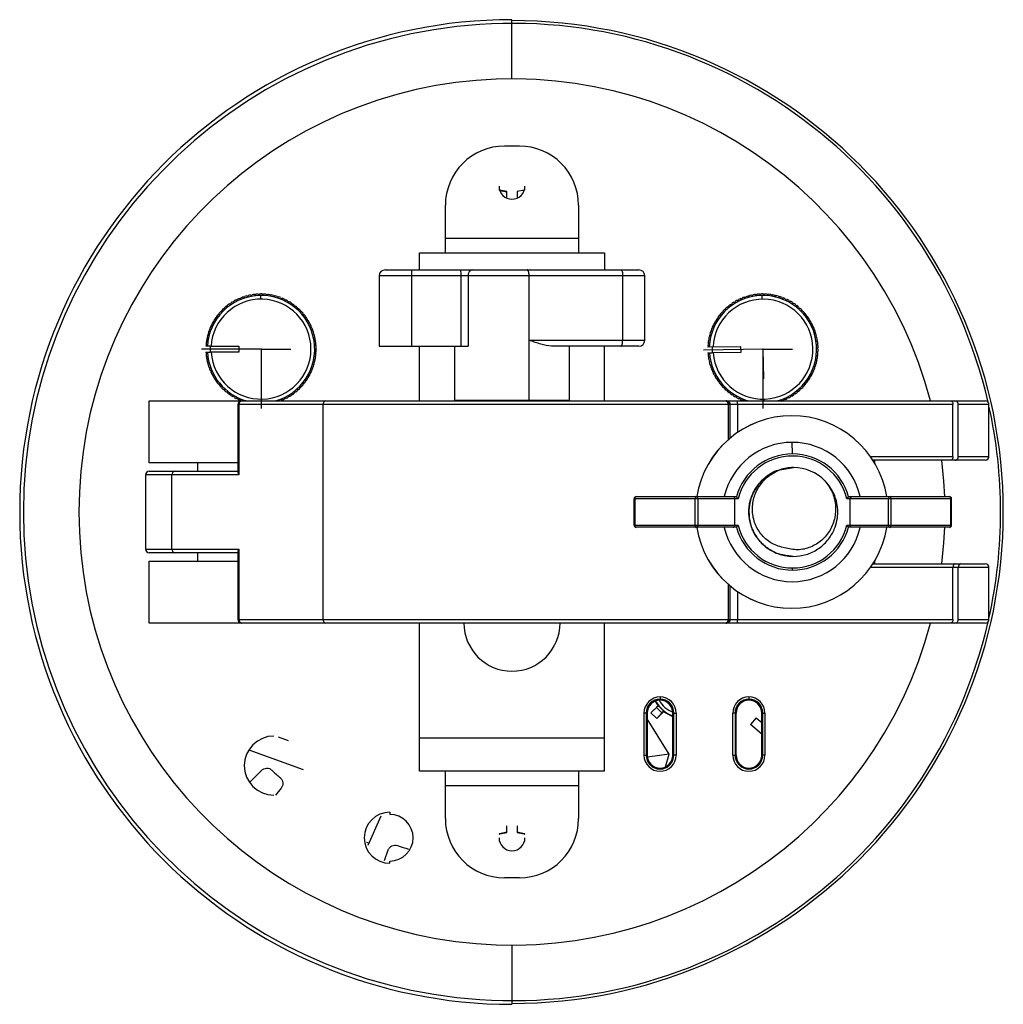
# Model space of a CAD drawing. Header units: millimetres. Extents: x 17 to 150, y -438 to -131.
# Tile 2 of 2: x 17 to 150, y -264 to -131. Entities that reach past the tile are written whole.
import ezdxf

# ---------------------------------------------------------------- set-up
doc = ezdxf.new("R2010")
doc.units = ezdxf.units.MM
doc.header["$PDSIZE"] = -1

msp = doc.modelspace()

# ---------------------------------------------------------------- linework, layer by layer
at = {"color": 7, "linetype": 'Continuous', "lineweight": 25}
for p, q in [((83.93, -138.96), (83.93, -130.96)), ((84.93, -148.03), (82.93, -148.03)), ((83.23, -155.06), (83.23, -154.17)), ((84.63, -154.17), (84.63, -155.06)), ((74.93, -162.46), (74.93, -156.03)), ((92.93, -156.03), (92.93, -162.46)), ((74.93, -160.46), (92.93, -160.46)), ((71.43, -164.76), (71.43, -162.46)), ((71.43, -162.46), (96.43, -162.46)), ((96.43, -162.46), (96.43, -164.76)), ((66.79, -164.76), (101.07, -164.76)), ((65.99, -165.56), (65.99, -175.06)), ((101.87, -165.56), (65.99, -165.56)), ((70.41, -175.06), (70.41, -165.56)), ((77.05, -175.06), (77.05, -165.56)), ((78.01, -165.56), (78.01, -175.06)), ((86.24, -182.36), (86.24, -165.56)), ((98.89, -174.26), (98.89, -165.56)), ((101.87, -174.26), (101.87, -165.56)), ((46.65, -168.82), (46.79, -168.87)), ((46.79, -168.87), (46.84, -168.73)), ((47.12, -168.6), (47.26, -168.66)), ((47.26, -168.66), (47.32, -168.52)), ((47.61, -168.41), (47.74, -168.48)), ((47.74, -168.48), (47.81, -168.35)), ((48.11, -168.26), (48.23, -168.34)), ((48.23, -168.34), (48.31, -168.21)), ((48.61, -168.15), (48.74, -168.23)), ((48.74, -168.23), (48.82, -168.11)), ((49.13, -168.06), (49.24, -168.16)), ((49.24, -168.16), (49.34, -168.04)), ((49.65, -168.02), (49.75, -168.12)), ((49.75, -168.12), (49.85, -168.01)), ((50.01, -168.71), (50.01, -168.21)), ((50.17, -168.01), (50.27, -168.12)), ((50.27, -168.12), (50.37, -168.02)), ((50.68, -168.04), (50.78, -168.15)), ((50.78, -168.15), (50.89, -168.06)), ((51.2, -168.1), (51.29, -168.22)), ((51.29, -168.22), (51.41, -168.14)), ((51.71, -168.2), (51.79, -168.33)), ((51.79, -168.33), (51.91, -168.25)), ((52.21, -168.34), (52.28, -168.47)), ((52.28, -168.47), (52.41, -168.4)), ((52.71, -168.51), (52.76, -168.64)), ((52.76, -168.64), (52.9, -168.58)), ((53.18, -168.71), (53.23, -168.85)), ((53.23, -168.85), (53.37, -168.8)), ((114.36, -168.87), (114.5, -168.91)), ((114.5, -168.91), (114.55, -168.77)), ((114.83, -168.64), (114.97, -168.69)), ((114.97, -168.69), (115.02, -168.56)), ((115.31, -168.45), (115.45, -168.51)), ((115.45, -168.51), (115.51, -168.38)), ((115.81, -168.29), (115.94, -168.36)), ((115.94, -168.36), (116.01, -168.23)), ((116.32, -168.16), (116.44, -168.25)), ((116.44, -168.25), (116.52, -168.13)), ((116.83, -168.08), (116.94, -168.17)), ((116.94, -168.17), (117.04, -168.05)), ((117.35, -168.02), (117.45, -168.12)), ((117.45, -168.12), (117.55, -168.01)), ((117.72, -168.71), (117.71, -168.21)), ((117.86, -168.01), (117.97, -168.12)), ((117.97, -168.12), (118.07, -168.01)), ((118.38, -168.03), (118.48, -168.14)), ((118.48, -168.14), (118.59, -168.05)), ((118.9, -168.09), (118.99, -168.21)), ((118.99, -168.21), (119.11, -168.12)), ((119.41, -168.18), (119.49, -168.3)), ((119.49, -168.3), (119.62, -168.23)), ((119.92, -168.31), (119.99, -168.44)), ((119.99, -168.44), (120.12, -168.37)), ((120.41, -168.47), (120.47, -168.61)), ((120.47, -168.61), (120.61, -168.55)), ((120.89, -168.67), (120.94, -168.81)), ((120.94, -168.81), (121.08, -168.76)), ((121.36, -168.9), (121.4, -169.04)), ((44.73, -170.37), (44.73, -170.22)), ((44.95, -170.01), (45.1, -170.01)), ((45.1, -170.01), (45.11, -169.87)), ((45.35, -169.67), (45.49, -169.68)), ((45.49, -169.68), (45.51, -169.54)), ((45.76, -169.35), (45.91, -169.38)), ((45.91, -169.38), (45.93, -169.24)), ((46.2, -169.07), (46.34, -169.11)), ((46.34, -169.11), (46.38, -168.97)), ((53.65, -168.95), (53.69, -169.09)), ((53.69, -169.09), (53.83, -169.05)), ((54.09, -169.21), (54.12, -169.36)), ((54.12, -169.36), (54.27, -169.33)), ((54.52, -169.51), (54.54, -169.66)), ((54.54, -169.66), (54.68, -169.64)), ((54.92, -169.84), (54.93, -169.99)), ((54.93, -169.99), (55.08, -169.98)), ((55.3, -170.19), (55.3, -170.34)), ((112.68, -170.08), (112.83, -170.08)), ((112.83, -170.08), (112.83, -169.93)), ((113.07, -169.73), (113.22, -169.75)), ((113.22, -169.75), (113.23, -169.6)), ((113.48, -169.41), (113.62, -169.44)), ((113.62, -169.44), (113.65, -169.29)), ((113.91, -169.12), (114.06, -169.16)), ((114.06, -169.16), (114.09, -169.02)), ((121.4, -169.04), (121.54, -169)), ((121.81, -169.16), (121.84, -169.3)), ((121.84, -169.3), (121.98, -169.27)), ((122.24, -169.45), (122.26, -169.6)), ((122.26, -169.6), (122.4, -169.58)), ((122.65, -169.77), (122.66, -169.92)), ((122.66, -169.92), (122.8, -169.91)), ((123.03, -170.12), (123.03, -170.27)), ((43.79, -171.58), (43.76, -171.44)), ((43.93, -171.18), (44.08, -171.16)), ((44.08, -171.16), (44.05, -171.01)), ((44.24, -170.77), (44.39, -170.75)), ((44.39, -170.75), (44.38, -170.61)), ((44.59, -170.37), (44.73, -170.37)), ((55.3, -170.34), (55.45, -170.34)), ((55.66, -170.57), (55.64, -170.72)), ((55.64, -170.72), (55.79, -170.73)), ((55.98, -170.98), (55.96, -171.13)), ((55.96, -171.13), (56.11, -171.15)), ((56.28, -171.41), (56.25, -171.55)), ((56.25, -171.55), (56.39, -171.58)), ((111.54, -171.67), (111.5, -171.53)), ((111.67, -171.27), (111.82, -171.24)), ((111.82, -171.24), (111.79, -171.09)), ((111.98, -170.85), (112.13, -170.83)), ((112.13, -170.83), (112.11, -170.68)), ((112.32, -170.45), (112.46, -170.44)), ((112.46, -170.44), (112.46, -170.3)), ((123.03, -170.27), (123.18, -170.27)), ((123.39, -170.5), (123.38, -170.65)), ((123.38, -170.65), (123.53, -170.66)), ((123.72, -170.9), (123.7, -171.05)), ((123.7, -171.05), (123.85, -171.07)), ((124.03, -171.32), (124, -171.47)), ((124, -171.47), (124.14, -171.5)), ((43.12, -172.97), (43.06, -172.83)), ((43.18, -172.54), (43.31, -172.49)), ((43.31, -172.49), (43.26, -172.35)), ((43.4, -172.07), (43.54, -172.03)), ((43.54, -172.03), (43.49, -171.89)), ((43.65, -171.62), (43.79, -171.58)), ((56.55, -171.85), (56.51, -171.99)), ((56.51, -171.99), (56.65, -172.04)), ((56.78, -172.31), (56.73, -172.45)), ((56.73, -172.45), (56.87, -172.51)), ((56.99, -172.79), (56.93, -172.93)), ((110.94, -172.64), (111.07, -172.58)), ((111.07, -172.58), (111.02, -172.44)), ((111.15, -172.16), (111.29, -172.12)), ((111.29, -172.12), (111.24, -171.98)), ((111.4, -171.7), (111.54, -171.67)), ((124.3, -171.76), (124.26, -171.91)), ((124.26, -171.91), (124.4, -171.95)), ((124.54, -172.22), (124.49, -172.36)), ((124.49, -172.36), (124.63, -172.41)), ((124.75, -172.7), (124.69, -172.83)), ((124.69, -172.83), (124.83, -172.89)), ((42.72, -174.03), (42.84, -173.95)), ((42.84, -173.95), (42.76, -173.83)), ((42.84, -173.53), (42.97, -173.45)), ((42.97, -173.45), (42.89, -173.33)), ((42.99, -173.03), (43.12, -172.97)), ((56.93, -172.93), (57.06, -172.99)), ((57.16, -173.29), (57.09, -173.41)), ((57.09, -173.41), (57.21, -173.49)), ((57.29, -173.79), (57.21, -173.91)), ((57.21, -173.91), (57.34, -173.99)), ((110.5, -174.13), (110.62, -174.05)), ((110.62, -174.05), (110.54, -173.93)), ((110.61, -173.62), (110.74, -173.55)), ((110.74, -173.55), (110.66, -173.42)), ((110.76, -173.12), (110.89, -173.06)), ((110.89, -173.06), (110.82, -172.93)), ((124.93, -173.19), (124.86, -173.32)), ((124.86, -173.32), (124.99, -173.39)), ((125.07, -173.69), (124.99, -173.81)), ((124.99, -173.81), (125.11, -173.89)), ((125.17, -174.2), (125.09, -174.32)), ((42.59, -175.06), (42.7, -174.97)), ((42.59, -175.06), (42.59, -175.08)), ((43.16, -175.08), (42.59, -175.08)), ((42.7, -174.97), (42.61, -174.86)), ((42.64, -174.55), (42.75, -174.46)), ((42.75, -174.46), (42.67, -174.34)), ((43.16, -175.08), (47.03, -175.07)), ((43.16, -175.08), (43.16, -175.88)), ((47.03, -175.07), (47.03, -175.87)), ((57.39, -174.3), (57.3, -174.42)), ((57.3, -174.42), (57.42, -174.51)), ((57.45, -174.81), (57.36, -174.93)), ((57.36, -174.93), (57.47, -175.02)), ((57.48, -175.33), (57.38, -175.44)), ((57.38, -175.44), (57.48, -175.54)), ((65.99, -175.06), (78.01, -175.06)), ((71.43, -182.46), (71.43, -175.06)), ((76.18, -175.06), (76.18, -182.36)), ((86.24, -174.26), (101.87, -174.26)), ((101.07, -175.06), (89.27, -175.06)), ((91.68, -182.36), (91.68, -175.06)), ((96.43, -182.46), (96.43, -175.06)), ((110.39, -175.17), (110.5, -175.07)), ((110.95, -175.17), (110.39, -175.18)), ((110.39, -175.17), (110.39, -175.18)), ((110.5, -175.07), (110.4, -174.96)), ((110.43, -174.65), (110.54, -174.56)), ((110.54, -174.56), (110.45, -174.44)), ((110.95, -175.17), (114.82, -175.11)), ((110.95, -175.17), (110.97, -175.97)), ((114.82, -175.11), (114.84, -175.91)), ((125.09, -174.32), (125.21, -174.41)), ((125.24, -174.71), (125.15, -174.83)), ((125.15, -174.83), (125.26, -174.92)), ((125.28, -175.23), (125.17, -175.34)), ((125.17, -175.34), (125.28, -175.44)), ((42.59, -175.88), (43.16, -175.88)), ((42.59, -175.88), (42.59, -175.9)), ((42.71, -175.99), (42.59, -175.9)), ((42.61, -176.1), (42.71, -175.99)), ((42.76, -176.5), (42.64, -176.41)), ((42.67, -176.62), (42.76, -176.5)), ((47.03, -175.87), (43.14, -175.88)), ((43.14, -175.88), (43.14, -175.88)), ((57.34, -176.89), (57.22, -176.97)), ((57.42, -176.37), (57.31, -176.46)), ((57.31, -176.46), (57.4, -176.58)), ((57.47, -175.85), (57.36, -175.95)), ((57.36, -175.95), (57.46, -176.06)), ((110.4, -175.98), (110.97, -175.97)), ((110.4, -175.98), (110.4, -176)), ((110.51, -176.09), (110.4, -176)), ((110.42, -176.2), (110.51, -176.09)), ((110.58, -176.6), (110.46, -176.51)), ((110.49, -176.72), (110.58, -176.6)), ((114.84, -175.91), (110.95, -175.97)), ((110.95, -175.97), (110.95, -175.97)), ((125.16, -176.79), (125.04, -176.87)), ((125.04, -176.87), (125.12, -176.99)), ((125.24, -176.27), (125.12, -176.36)), ((125.12, -176.36), (125.21, -176.48)), ((125.28, -175.75), (125.17, -175.85)), ((125.17, -175.85), (125.26, -175.96)), ((42.85, -177.01), (42.73, -176.93)), ((42.77, -177.13), (42.85, -177.01)), ((42.98, -177.5), (42.85, -177.43)), ((42.91, -177.63), (42.98, -177.5)), ((43.14, -177.99), (43, -177.93)), ((43.07, -178.12), (43.14, -177.99)), ((57.07, -177.89), (56.94, -177.95)), ((56.94, -177.95), (57, -178.09)), ((57.23, -177.39), (57.1, -177.46)), ((57.1, -177.46), (57.17, -177.59)), ((57.22, -176.97), (57.3, -177.09)), ((110.67, -177.1), (110.55, -177.02)), ((110.59, -177.23), (110.67, -177.1)), ((110.8, -177.6), (110.67, -177.53)), ((110.74, -177.73), (110.8, -177.6)), ((110.97, -178.08), (110.84, -178.02)), ((110.91, -178.22), (110.97, -178.08)), ((124.91, -177.79), (124.77, -177.86)), ((124.77, -177.86), (124.84, -177.99)), ((125.05, -177.29), (124.92, -177.37)), ((124.92, -177.37), (125, -177.5)), ((43.33, -178.47), (43.19, -178.41)), ((43.28, -178.6), (43.33, -178.47)), ((43.56, -178.93), (43.41, -178.88)), ((43.51, -179.07), (43.56, -178.93)), ((43.81, -179.37), (43.67, -179.34)), ((43.78, -179.51), (43.81, -179.37)), ((56.41, -179.3), (56.27, -179.33)), ((56.27, -179.33), (56.3, -179.48)), ((56.67, -178.85), (56.53, -178.89)), ((56.53, -178.89), (56.57, -179.03)), ((56.89, -178.37), (56.75, -178.43)), ((56.75, -178.43), (56.8, -178.57)), ((111.17, -178.56), (111.03, -178.5)), ((111.12, -178.69), (111.17, -178.56)), ((111.4, -179.01), (111.26, -178.97)), ((111.36, -179.15), (111.4, -179.01)), ((111.67, -179.45), (111.52, -179.42)), ((111.64, -179.6), (111.67, -179.45)), ((124.27, -179.21), (124.12, -179.25)), ((124.12, -179.25), (124.16, -179.39)), ((124.51, -178.76), (124.37, -178.8)), ((124.37, -178.8), (124.42, -178.94)), ((124.73, -178.28), (124.59, -178.34)), ((124.59, -178.34), (124.64, -178.47)), ((44.1, -179.79), (43.96, -179.77)), ((44.08, -179.94), (44.1, -179.79)), ((44.42, -180.2), (44.27, -180.18)), ((44.41, -180.34), (44.42, -180.2)), ((44.76, -180.58), (44.61, -180.57)), ((44.76, -180.72), (44.76, -180.58)), ((55.48, -180.54), (55.33, -180.55)), ((55.33, -180.55), (55.33, -180.69)), ((55.82, -180.15), (55.67, -180.16)), ((55.67, -180.16), (55.68, -180.31)), ((56.13, -179.74), (55.99, -179.76)), ((55.99, -179.76), (56.01, -179.91)), ((111.96, -179.87), (111.81, -179.85)), ((111.94, -180.02), (111.96, -179.87)), ((112.28, -180.27), (112.14, -180.26)), ((112.27, -180.42), (112.28, -180.27)), ((112.63, -180.65), (112.48, -180.65)), ((112.63, -180.79), (112.63, -180.65)), ((122.98, -180.84), (122.83, -180.84)), ((122.83, -180.84), (122.83, -180.98)), ((123.34, -180.47), (123.2, -180.47)), ((123.2, -180.47), (123.2, -180.62)), ((123.68, -180.07), (123.53, -180.09)), ((123.53, -180.09), (123.55, -180.23)), ((123.99, -179.65), (123.84, -179.68)), ((123.84, -179.68), (123.87, -179.82)), ((45.13, -180.93), (44.98, -180.94)), ((45.14, -181.08), (45.13, -180.93)), ((45.53, -181.26), (45.38, -181.28)), ((45.54, -181.41), (45.53, -181.26)), ((45.94, -181.56), (45.8, -181.59)), ((45.97, -181.7), (45.94, -181.56)), ((46.38, -181.83), (46.23, -181.87)), ((46.42, -181.97), (46.38, -181.83)), ((46.83, -182.07), (46.69, -182.12)), ((46.88, -182.21), (46.83, -182.07)), ((50.05, -182.21), (50.05, -182.46)), ((53.27, -182.05), (53.22, -182.19)), ((53.41, -182.1), (53.27, -182.05)), ((53.72, -181.81), (53.68, -181.95)), ((53.86, -181.85), (53.72, -181.81)), ((54.16, -181.54), (54.13, -181.68)), ((54.3, -181.56), (54.16, -181.54)), ((54.57, -181.23), (54.55, -181.38)), ((54.72, -181.25), (54.57, -181.23)), ((54.96, -180.9), (54.95, -181.05)), ((55.11, -180.91), (54.96, -180.9)), ((113.01, -181), (112.86, -181.01)), ((113.02, -181.14), (113.01, -181)), ((113.4, -181.32), (113.26, -181.34)), ((113.42, -181.47), (113.4, -181.32)), ((113.82, -181.61), (113.68, -181.65)), ((113.85, -181.76), (113.82, -181.61)), ((114.26, -181.88), (114.12, -181.92)), ((114.3, -182.02), (114.26, -181.88)), ((114.72, -182.11), (114.58, -182.16)), ((114.77, -182.25), (114.72, -182.11)), ((117.94, -182.21), (117.95, -182.46)), ((121.16, -182.01), (121.11, -182.15)), ((121.3, -182.05), (121.16, -182.01)), ((121.61, -181.76), (121.57, -181.9)), ((121.75, -181.79), (121.61, -181.76)), ((122.04, -181.48), (122.01, -181.63)), ((122.18, -181.51), (122.04, -181.48)), ((122.45, -181.17), (122.43, -181.32)), ((122.59, -181.19), (122.45, -181.17)), ((34.93, -182.46), (147.86, -182.46)), ((34.93, -190.81), (34.93, -182.46)), ((46.9, -182.96), (46.9, -192.11)), ((143.5, -182.96), (46.9, -182.96)), ((47.05, -182.96), (47.05, -192.46)), ((47.3, -182.28), (47.16, -182.33)), ((47.36, -182.41), (47.3, -182.28)), ((47.78, -182.45), (47.76, -182.46)), ((47.79, -182.46), (47.78, -182.45)), ((52.32, -182.44), (52.31, -182.46)), ((52.36, -182.46), (52.32, -182.44)), ((52.8, -182.26), (52.74, -182.4)), ((52.94, -182.32), (52.8, -182.26)), ((58.43, -211.96), (58.43, -182.96)), ((76.18, -182.36), (76.19, -182.46)), ((76.18, -182.36), (91.68, -182.36)), ((86.24, -182.36), (86.24, -182.46)), ((91.67, -182.46), (91.68, -182.36)), ((113.16, -187.67), (113.16, -182.96)), ((113.34, -182.96), (113.34, -187.52)), ((113.42, -187.45), (113.42, -182.96)), ((114.38, -182.96), (114.38, -186.73)), ((115.19, -182.31), (115.06, -182.37)), ((115.25, -182.45), (115.19, -182.31)), ((120.21, -182.41), (120.19, -182.46)), ((120.32, -182.46), (120.21, -182.41)), ((120.69, -182.22), (120.64, -182.36)), ((120.83, -182.28), (120.69, -182.22)), ((143.5, -189.96), (143.5, -182.96)), ((144.22, -189.96), (144.22, -182.96)), ((148.36, -182.96), (144.22, -182.96)), ((148.36, -189.96), (148.36, -182.96)), ((121.73, -184.46), (121.72, -184.46)), ((121.83, -189.61), (121.79, -188.04)), ((132.35, -189.96), (143.5, -189.96)), ((144.22, -189.96), (148.36, -189.96)), ((46.9, -190.81), (34.93, -190.81)), ((41.5, -191.96), (41.5, -190.81)), ((120.1, -191.75), (121.94, -191.46)), ((121.84, -191.46), (121.83, -191.46)), ((121.85, -191.46), (121.84, -191.46)), ((121.85, -191.46), (121.85, -191.46)), ((121.86, -191.46), (121.86, -191.46)), ((121.87, -191.46), (121.87, -191.46)), ((121.88, -191.46), (121.88, -191.46)), ((121.89, -191.46), (121.89, -191.46)), ((121.9, -191.46), (121.9, -191.46)), ((121.91, -191.46), (121.91, -191.46)), ((121.92, -191.46), (121.92, -191.46)), ((121.94, -191.46), (121.94, -191.46)), ((147.86, -190.46), (132.68, -190.46)), ((132.9, -190.81), (132.93, -190.81)), ((132.93, -190.81), (132.93, -190.46)), ((34.43, -192.46), (34.43, -202.46)), ((47.05, -192.46), (34.43, -192.46)), ((34.93, -191.96), (46.9, -191.96)), ((38, -202.46), (38, -192.46)), ((100.72, -195.38), (114.24, -195.38)), ((129.42, -195.38), (143.01, -195.38)), ((114.48, -195.68), (100.42, -195.68)), ((100.42, -199.23), (100.42, -195.68)), ((100.51, -195.68), (100.51, -199.23)), ((108.69, -199.23), (108.69, -195.68)), ((109.02, -195.68), (109.02, -199.23)), ((114.03, -199.23), (114.03, -195.68)), ((143.31, -195.68), (129.18, -195.68)), ((129.63, -199.23), (129.63, -195.68)), ((134.77, -199.23), (134.77, -195.68)), ((135.1, -195.68), (135.1, -199.23)), ((143.23, -199.23), (143.23, -195.68)), ((143.31, -199.23), (143.31, -195.68)), ((100.42, -199.23), (114.48, -199.23)), ((129.18, -199.23), (143.31, -199.23)), ((114.24, -199.53), (100.72, -199.53)), ((143.01, -199.53), (129.42, -199.53)), ((34.43, -202.46), (47.05, -202.46)), ((46.9, -202.96), (34.93, -202.96)), ((41.5, -204.11), (41.5, -202.96)), ((46.9, -202.81), (46.9, -211.96)), ((47.05, -202.46), (47.05, -211.96)), ((121.83, -203.46), (121.83, -203.46)), ((121.84, -203.46), (121.84, -203.46)), ((121.85, -203.46), (121.85, -203.46)), ((121.86, -203.46), (121.86, -203.46)), ((121.87, -203.46), (121.87, -203.46)), ((121.88, -203.46), (121.88, -203.46)), ((121.89, -203.46), (121.89, -203.46)), ((121.91, -203.46), (121.9, -203.46)), ((121.9, -203.46), (121.9, -203.46)), ((121.92, -203.46), (121.91, -203.46)), ((121.93, -203.46), (121.92, -203.46)), ((121.93, -203.46), (121.93, -203.46)), ((34.93, -212.46), (34.93, -204.11)), ((34.93, -204.11), (46.9, -204.11)), ((132.68, -204.46), (147.86, -204.46)), ((132.93, -204.11), (132.9, -204.11)), ((132.93, -204.46), (132.93, -204.11)), ((148.36, -204.96), (132.35, -204.96)), ((143.5, -211.96), (143.5, -204.96)), ((144.22, -211.96), (144.22, -204.96)), ((148.36, -211.96), (148.36, -204.96)), ((113.16, -211.96), (113.16, -207.24)), ((113.34, -207.4), (113.34, -211.96)), ((113.42, -211.96), (113.42, -207.46)), ((114.38, -208.19), (114.38, -211.96)), ((121.73, -210.46), (121.72, -210.46)), ((147.86, -212.46), (34.93, -212.46)), ((46.9, -211.96), (143.5, -211.96)), ((71.43, -232.46), (71.43, -212.46)), ((96.43, -232.46), (96.43, -212.46)), ((144.22, -211.96), (148.36, -211.96)), ((103.93, -222.44), (103.93, -222.86)), ((104.97, -223.23), (105.16, -223.39)), ((115.93, -222.44), (115.93, -222.86)), ((101.77, -230.31), (101.77, -224.61)), ((102.18, -224.61), (101.77, -224.61)), ((102.06, -224.61), (102.06, -230.31)), ((102.18, -224.61), (102.18, -230.31)), ((102.21, -230.31), (102.21, -224.61)), ((103.67, -223.62), (102.7, -224.58)), ((102.7, -224.58), (103.46, -223.87)), ((103.48, -225.35), (102.7, -224.58)), ((102.7, -224.58), (102.7, -224.58)), ((103.48, -225.35), (102.7, -224.58)), ((103.71, -223.62), (103.46, -223.87)), ((103.46, -223.87), (104.19, -224.6)), ((104.44, -224.39), (103.48, -225.35)), ((104.19, -224.6), (103.48, -225.35)), ((104.44, -224.35), (104.19, -224.6)), ((105.66, -224.61), (105.66, -230.31)), ((105.68, -224.61), (106.1, -224.61)), ((105.68, -230.31), (105.68, -224.61)), ((105.8, -230.31), (105.8, -224.61)), ((106.1, -224.61), (106.1, -230.31)), ((113.77, -230.31), (113.77, -224.61)), ((114.18, -224.61), (113.77, -224.61)), ((114.06, -224.61), (114.06, -230.31)), ((114.18, -224.61), (114.18, -230.31)), ((114.21, -230.31), (114.21, -224.61)), ((117.66, -224.61), (117.66, -230.31)), ((117.68, -224.61), (118.1, -224.61)), ((117.68, -230.31), (117.68, -224.61)), ((117.8, -230.31), (117.8, -224.61)), ((118.1, -224.61), (118.1, -230.31)), ((105.17, -230.17), (102.21, -225.39)), ((103.48, -225.35), (103.48, -225.35)), ((116.91, -225.26), (116.13, -226.16)), ((116.91, -225.26), (117.66, -225.9)), ((117.66, -227.49), (116.13, -226.16)), ((52.36, -227.82), (53.7, -228.31)), ((71.43, -227.96), (96.43, -227.96)), ((48.39, -229.57), (55.73, -232.24)), ((101.77, -230.31), (102.18, -230.31)), ((105.17, -230.17), (102.22, -230.56)), ((104.66, -231.87), (105.17, -230.17)), ((106.1, -230.31), (105.68, -230.31)), ((113.77, -230.31), (114.18, -230.31)), ((118.1, -230.31), (117.68, -230.31)), ((48.49, -234.01), (50.09, -232.36)), ((96.43, -232.46), (71.43, -232.46)), ((74.93, -238.88), (74.93, -232.46)), ((92.93, -232.46), (92.93, -238.88)), ((52.76, -234.76), (51.97, -235.71)), ((92.93, -234.46), (74.93, -234.46)), ((67.43, -238.01), (67.43, -238.31)), ((66.23, -238.54), (64.46, -242.5)), ((83.23, -240.75), (83.23, -239.86)), ((84.63, -239.86), (84.63, -240.75)), ((64.59, -242.2), (64.34, -242.08)), ((66.69, -244.52), (67.21, -243.11)), ((67.43, -244.91), (67.43, -244.61)), ((84.93, -246.88), (82.93, -246.88)), ((83.93, -255.96), (83.93, -263.96))]:
    msp.add_line(p, q, dxfattribs=at)
at = {"color": 7, "linetype": 'Continuous'}
for p, q in [((50.03, -175.46), (42, -175.48)), ((50.03, -175.46), (50.04, -179.47)), ((50.03, -175.46), (54.04, -175.46)), ((50.03, -175.46), (50.03, -183.49)), ((117.83, -175.46), (109.81, -175.59)), ((117.83, -175.46), (121.84, -175.46)), ((117.83, -175.46), (117.83, -183.49)), ((117.83, -175.46), (117.9, -179.47))]:
    msp.add_line(p, q, dxfattribs=at)
at = {"color": 7, "linetype": 'Continuous', "lineweight": 25, "flags": 128}
for points in [[(83.23, -154.17), (82.3, -153.97), (82.19, -153.94)], [(82.2, -153.98), (82.29, -154.01), (83.23, -154.2)], [(85.67, -153.94), (85.56, -153.97), (84.63, -154.17)], [(86.24, -165.56), (86.23, -165.4), (86.22, -165.25), (86.2, -165.11), (86.17, -164.99), (86.13, -164.89), (86.09, -164.82), (86.05, -164.77), (86, -164.76)], [(98.65, -164.76), (98.7, -164.77), (98.74, -164.82), (98.78, -164.89), (98.82, -164.99), (98.85, -165.11), (98.87, -165.25), (98.88, -165.4), (98.89, -165.56)], [(98.65, -175.06), (98.7, -175.04), (98.74, -175), (98.78, -174.92), (98.82, -174.82), (98.85, -174.7), (98.87, -174.57), (98.88, -174.42), (98.89, -174.26)], [(142.39, -195.38), (142.28, -193.29), (142.01, -190.46)], [(108.78, -195.38), (108.76, -195.39), (108.74, -195.41), (108.73, -195.43), (108.71, -195.47), (108.7, -195.52), (108.69, -195.57), (108.69, -195.63), (108.69, -195.68)], [(135.1, -195.68), (135.1, -195.63), (135.1, -195.57), (135.09, -195.52), (135.08, -195.47), (135.06, -195.43), (135.05, -195.41), (135.03, -195.39), (135.01, -195.38)], [(108.69, -199.23), (108.69, -199.29), (108.69, -199.35), (108.7, -199.4), (108.71, -199.45), (108.73, -199.48), (108.74, -199.51), (108.76, -199.53), (108.78, -199.53)], [(135.01, -199.53), (135.03, -199.53), (135.05, -199.51), (135.06, -199.48), (135.08, -199.45), (135.09, -199.4), (135.1, -199.35), (135.1, -199.29), (135.1, -199.23)], [(142.01, -204.46), (142.28, -201.63), (142.39, -199.53)], [(103.27, -223.02), (103.32, -223.11), (103.67, -223.62)], [(103.71, -223.62), (103.69, -223.62), (103.67, -223.62)], [(104.44, -224.35), (104.44, -224.37), (104.44, -224.39)], [(83.23, -240.72), (82.29, -240.91), (82.2, -240.94)], [(85.66, -240.94), (85.57, -240.91), (84.63, -240.72)], [(82.19, -240.98), (82.3, -240.95), (83.23, -240.75)], [(84.63, -240.75), (85.56, -240.95), (85.67, -240.98)]]:
    msp.add_lwpolyline(points, dxfattribs=at)
at = {"color": 7, "linetype": 'Continuous', "lineweight": 25}
for centre, radius, start, end in [((83.93, -197.46), 66.5, 90, 270), ((83.93, -197.46), 66, 12.9788, 347.0212), ((83.93, -197.46), 66.37, 270, 90), ((83.93, -197.46), 58.5, 14.8572, 345.1428), ((82.93, -156.03), 8, 90, 180), ((84.93, -156.03), 8, 0, 90), ((83.93, -153.46), 1.75, 180, 0), ((66.79, -165.56), 0.8, 90, 180), ((65.44, -165.36), 4.97, 357.699, 6.9332), ((72.08, -165.36), 4.97, 357.699, 6.9332), ((78.73, -165.48), 0.725, 98.6675, 186.6073), ((101.07, -165.56), 0.8, 0, 90), ((50.03, -175.46), 7.25, 285.0902, 176.9936), ((50.03, -175.46), 6.75, 183.5578, 176.7632), ((50.03, -175.46), 7.45, 116.9639, 119.357), ((50.03, -175.46), 7.45, 112.9639, 115.357), ((50.03, -175.46), 7.45, 108.9639, 111.357), ((50.03, -175.46), 7.45, 104.9639, 107.357), ((50.03, -175.46), 7.45, 100.9639, 103.357), ((50.03, -175.46), 7.45, 96.9639, 99.357), ((50.03, -175.46), 7.45, 92.9639, 95.357), ((50.03, -175.46), 7.45, 88.9639, 91.357), ((50.03, -175.46), 7.45, 84.9639, 87.357), ((50.03, -175.46), 7.45, 80.9639, 83.357), ((50.03, -175.46), 7.45, 76.9639, 79.357), ((50.03, -175.46), 7.45, 72.9639, 75.357), ((50.03, -175.46), 7.45, 68.9639, 71.357), ((50.03, -175.46), 7.45, 64.9639, 67.357), ((50.03, -175.46), 7.45, 60.9639, 63.357), ((117.83, -175.46), 7.25, 285.0902, 177.7691), ((117.83, -175.46), 6.75, 184.3333, 177.5387), ((117.83, -175.46), 7.45, 117.7395, 120.1326), ((117.83, -175.46), 7.45, 113.7395, 116.1326), ((117.83, -175.46), 7.45, 109.7395, 112.1326), ((117.83, -175.46), 7.45, 105.7395, 108.1326), ((117.83, -175.46), 7.45, 101.7395, 104.1326), ((117.83, -175.46), 7.45, 97.7395, 100.1326), ((117.83, -175.46), 7.45, 93.7395, 96.1326), ((117.83, -175.46), 7.45, 89.7395, 92.1326), ((117.83, -175.46), 7.45, 85.7395, 88.1326), ((117.83, -175.46), 7.45, 81.7395, 84.1326), ((117.83, -175.46), 7.45, 77.7395, 80.1326), ((117.83, -175.46), 7.45, 73.7395, 76.1326), ((117.83, -175.46), 7.45, 69.7395, 72.1326), ((117.83, -175.46), 7.45, 65.7395, 68.1326), ((117.83, -175.46), 7.45, 61.7395, 64.1326), ((50.03, -175.46), 7.45, 132.9639, 135.357), ((50.03, -175.46), 7.45, 128.9639, 131.357), ((50.03, -175.46), 7.45, 124.9639, 127.357), ((50.03, -175.46), 7.45, 120.9639, 123.357), ((50.03, -175.46), 7.45, 56.9639, 59.357), ((50.03, -175.46), 7.45, 52.9639, 55.357), ((50.03, -175.46), 7.45, 48.9639, 51.357), ((50.03, -175.46), 7.45, 44.9639, 47.357), ((117.83, -175.46), 7.45, 133.7395, 136.1326), ((117.83, -175.46), 7.45, 129.7395, 132.1326), ((117.83, -175.46), 7.45, 125.7395, 128.1326), ((117.83, -175.46), 7.45, 121.7395, 124.1326), ((117.83, -175.46), 7.45, 57.7395, 60.1326), ((117.83, -175.46), 7.45, 53.7395, 56.1326), ((117.83, -175.46), 7.45, 49.7395, 52.1326), ((117.83, -175.46), 7.45, 45.7395, 48.1326), ((50.03, -175.46), 7.45, 144.9639, 147.357), ((50.03, -175.46), 7.45, 140.9639, 143.357), ((50.03, -175.46), 7.45, 136.9639, 139.357), ((50.03, -175.46), 7.45, 40.9639, 43.357), ((50.03, -175.46), 7.45, 36.9639, 39.357), ((50.03, -175.46), 7.45, 32.9639, 35.357), ((117.83, -175.46), 7.45, 145.7395, 148.1326), ((117.83, -175.46), 7.45, 141.7395, 144.1326), ((117.83, -175.46), 7.45, 137.7395, 140.1326), ((117.83, -175.46), 7.45, 41.7395, 44.1326), ((117.83, -175.46), 7.45, 37.7395, 40.1326), ((117.83, -175.46), 7.45, 33.7395, 36.1326), ((117.83, -175.46), 7.45, 29.7395, 32.1326), ((50.03, -175.46), 7.45, 156.9639, 159.357), ((50.03, -175.46), 7.45, 152.9639, 155.357), ((50.03, -175.46), 7.45, 148.9639, 151.357), ((50.03, -175.46), 7.45, 28.9639, 31.357), ((50.03, -175.46), 7.45, 24.9639, 27.357), ((50.03, -175.46), 7.45, 20.9639, 23.357), ((117.83, -175.46), 7.45, 157.7395, 160.1326), ((117.83, -175.46), 7.45, 153.7395, 156.1326), ((117.83, -175.46), 7.45, 149.7395, 152.1326), ((117.83, -175.46), 7.45, 25.7395, 28.1326), ((117.83, -175.46), 7.45, 21.7395, 24.1326), ((117.83, -175.46), 7.45, 17.7395, 20.1326), ((50.03, -175.46), 7.45, 168.9639, 171.357), ((50.03, -175.46), 7.45, 164.9639, 167.357), ((50.03, -175.46), 7.45, 160.9639, 163.357), ((50.03, -175.46), 7.45, 16.9639, 19.357), ((50.03, -175.46), 7.45, 12.9639, 15.357), ((50.03, -175.46), 7.45, 8.9639, 11.357), ((117.83, -175.46), 7.45, 169.7395, 172.1326), ((117.83, -175.46), 7.45, 165.7395, 168.1326), ((117.83, -175.46), 7.45, 161.7395, 164.1326), ((117.83, -175.46), 7.45, 13.7395, 16.1326), ((117.83, -175.46), 7.45, 9.7395, 12.1326), ((50.03, -175.46), 7.45, 172.9639, 175.357), ((50.03, -175.46), 7.45, 4.9639, 7.357), ((50.03, -175.46), 7.45, 0.9639, 3.357), ((50.03, -175.46), 7.45, 356.9639, 359.357), ((101.07, -174.26), 0.8, 270, 360), ((117.83, -175.46), 7.45, 173.7395, 176.1326), ((117.83, -175.46), 7.45, 5.7395, 8.1326), ((117.83, -175.46), 7.45, 1.7395, 4.1326), ((117.83, -175.46), 7.45, 357.7395, 0.1326), ((50.03, -175.46), 7.45, 184.9639, 187.357), ((50.03, -175.46), 7.45, 188.9639, 191.357), ((50.03, -175.46), 7.25, 183.3191, 254.9098), ((50.03, -175.46), 7.45, 348.9639, 351.357), ((50.03, -175.46), 7.45, 352.9639, 355.357), ((117.83, -175.46), 7.45, 185.7395, 188.1326), ((117.83, -175.46), 7.45, 189.7395, 192.1326), ((117.83, -175.46), 7.25, 184.0946, 254.9098), ((117.83, -175.46), 7.45, 349.7395, 352.1326), ((117.83, -175.46), 7.45, 353.7395, 356.1326), ((50.03, -175.46), 7.45, 192.9639, 195.357), ((50.03, -175.46), 7.45, 196.9639, 199.357), ((50.03, -175.46), 7.45, 200.9639, 203.357), ((50.03, -175.46), 7.45, 336.9639, 339.357), ((50.03, -175.46), 7.45, 340.9639, 343.357), ((50.03, -175.46), 7.45, 344.9639, 347.357), ((117.83, -175.46), 7.45, 193.7395, 196.1326), ((117.83, -175.46), 7.45, 197.7395, 200.1326), ((117.83, -175.46), 7.45, 201.7395, 204.1326), ((117.83, -175.46), 7.45, 337.7395, 340.1326), ((117.83, -175.46), 7.45, 341.7395, 344.1326), ((117.83, -175.46), 7.45, 345.7395, 348.1326), ((50.03, -175.46), 7.45, 204.9639, 207.357), ((50.03, -175.46), 7.45, 208.9639, 211.357), ((50.03, -175.46), 7.45, 212.9639, 215.357), ((50.03, -175.46), 7.45, 324.9639, 327.357), ((50.03, -175.46), 7.45, 328.9639, 331.357), ((50.03, -175.46), 7.45, 332.9639, 335.357), ((117.83, -175.46), 7.45, 205.7395, 208.1326), ((117.83, -175.46), 7.45, 209.7395, 212.1326), ((117.83, -175.46), 7.45, 325.7395, 328.1326), ((117.83, -175.46), 7.45, 329.7395, 332.1326), ((117.83, -175.46), 7.45, 333.7395, 336.1326), ((50.03, -175.46), 7.45, 216.9639, 219.357), ((50.03, -175.46), 7.45, 220.9639, 223.357), ((50.03, -175.46), 7.45, 224.9639, 227.357), ((50.03, -175.46), 7.45, 312.9639, 315.357), ((50.03, -175.46), 7.45, 316.9639, 319.357), ((50.03, -175.46), 7.45, 320.9639, 323.357), ((117.83, -175.46), 7.45, 213.7395, 216.1326), ((117.83, -175.46), 7.45, 217.7395, 220.1326), ((117.83, -175.46), 7.45, 221.7395, 224.1326), ((117.83, -175.46), 7.45, 225.7395, 228.1326), ((117.83, -175.46), 7.45, 313.7395, 316.1326), ((117.83, -175.46), 7.45, 317.7395, 320.1326), ((117.83, -175.46), 7.45, 321.7395, 324.1326), ((50.03, -175.46), 7.45, 228.9639, 231.357), ((50.03, -175.46), 7.45, 232.9639, 235.357), ((50.03, -175.46), 7.45, 236.9639, 239.357), ((50.03, -175.46), 7.45, 240.9639, 243.357), ((50.03, -175.46), 7.45, 244.9639, 247.357), ((50.03, -175.46), 7.45, 292.9639, 295.357), ((50.03, -175.46), 7.45, 296.9639, 299.357), ((50.03, -175.46), 7.45, 300.9639, 303.357), ((50.03, -175.46), 7.45, 304.9639, 307.357), ((50.03, -175.46), 7.45, 308.9639, 311.357), ((117.83, -175.46), 7.45, 229.7395, 232.1326), ((117.83, -175.46), 7.45, 233.7395, 236.1326), ((117.83, -175.46), 7.45, 237.7395, 240.1326), ((117.83, -175.46), 7.45, 241.7395, 244.1326), ((117.83, -175.46), 7.45, 293.7395, 296.1326), ((117.83, -175.46), 7.45, 297.7395, 300.1326), ((117.83, -175.46), 7.45, 301.7395, 304.1326), ((117.83, -175.46), 7.45, 305.7395, 308.1326), ((117.83, -175.46), 7.45, 309.7395, 312.1326), ((47.4, -182.96), 0.5, 90, 180), ((47.49, -182.9), 0.446, 101.663, 188.1639), ((50.03, -175.46), 7.45, 288.9639, 291.357), ((58.87, -182.9), 0.446, 101.663, 188.1639), ((112.7, -182.92), 0.46, 354.6945, 83.4617), ((112.84, -182.96), 0.499, 359.891, 89.8906), ((112.92, -182.96), 0.499, 359.891, 89.8906), ((110.78, -182.83), 3.6, 358.0109, 5.9867), ((117.83, -175.46), 7.45, 245.7395, 248.1326), ((117.83, -175.46), 7.45, 289.7395, 292.1326), ((147.86, -182.96), 0.5, 0, 90), ((83.93, -197.46), 66, 347.4847, 12.5153), ((121.72, -197.46), 13, 90.0004, 170.8159), ((121.73, -197.46), 13, 90.0004, 170.8159), ((121.73, -197.46), 13, 9.184, 89.9997), ((121.79, -197.46), 9.41, 90.0003, 167.2675), ((121.79, -197.46), 9.41, 12.7325, 89.9997), ((121.83, -197.46), 7.85, 90.0003, 164.7405), ((121.83, -197.46), 7.56, 13.5751, 166.4249), ((121.83, -197.46), 7.85, 15.2595, 89.9997), ((147.85, -189.96), 0.499, 270.1094, 0.109), ((147.86, -189.96), 0.5, 270, 360), ((121.94, -197.46), 6, 90, 107.8448), ((121.94, -197.46), 6, 44.6241, 89.9999), ((34.93, -192.46), 0.5, 90, 180), ((38.44, -192.4), 0.446, 101.663, 188.1639), ((100.72, -195.68), 0.3, 90, 180), ((100.77, -195.65), 0.268, 101.0696, 187.8791), ((108.75, -195.66), 0.277, 354.8113, 83.6394), ((135.04, -195.66), 0.276, 96.6302, 185.3654), ((142.96, -195.65), 0.269, 352.3148, 79.3216), ((143.01, -195.68), 0.3, 359.9996, 89.9996), ((100.72, -199.23), 0.3, 180, 270), ((100.77, -199.27), 0.268, 172.1209, 258.9304), ((108.75, -199.26), 0.277, 276.3606, 5.1887), ((121.83, -197.46), 7.56, 193.5752, 269.9997), ((121.83, -197.46), 7.56, 270.0003, 346.4248), ((135.04, -199.26), 0.276, 174.6346, 263.3698), ((142.96, -199.27), 0.269, 280.6784, 7.6852), ((143.01, -199.23), 0.3, 270.0004, 0.0004), ((121.72, -197.46), 13, 189.184, 269.9997), ((121.73, -197.46), 13, 189.184, 269.9997), ((121.79, -197.46), 9.41, 192.7324, 347.2676), ((121.83, -197.46), 7.85, 195.2595, 269.9997), ((121.73, -197.46), 13, 270.0004, 350.8159), ((121.83, -197.46), 7.85, 270.0003, 344.7405), ((34.93, -202.46), 0.5, 180, 270), ((38.44, -202.52), 0.446, 171.8361, 258.337), ((147.86, -204.96), 0.5, 0, 90), ((100.65, -205.07), 21.18, 359.352, 0.1425), ((47.4, -211.96), 0.5, 180, 270), ((47.49, -212.02), 0.446, 171.8361, 258.337), ((58.87, -212.02), 0.446, 171.8361, 258.337), ((83.93, -212.46), 6.5, 180, 0), ((112.7, -212), 0.46, 276.5383, 5.3055), ((112.84, -211.96), 0.499, 270.1094, 0.109), ((112.92, -211.96), 0.499, 270.1094, 0.109), ((110.78, -212.08), 3.6, 354.0133, 1.9891), ((147.86, -211.96), 0.5, 270, 360), ((103.93, -224.61), 2.17, 0, 180), ((103.93, -224.61), 1.87, 0, 180), ((103.93, -224.61), 1.75, 0, 180), ((103.93, -224.61), 1.72, 0, 180), ((107.27, -220.79), 4.51, 209.1799, 249.1061), ((107.27, -220.79), 4.06, 211.0776, 246.6189), ((115.93, -224.61), 2.17, 0, 180), ((115.93, -224.61), 1.87, 0, 180), ((115.93, -224.61), 1.75, 360, 180), ((115.93, -224.61), 1.73, 0, 180), ((107.27, -220.79), 4.54, 218.4856, 231.5144), ((107.27, -220.79), 4.57, 231.9047, 249.402), ((51.77, -231.72), 4, 90, 270), ((103.93, -230.31), 2.17, 180, 0), ((103.93, -230.31), 1.87, 180, 0), ((103.93, -230.31), 1.75, 180, 0), ((103.93, -230.31), 1.73, 180, 0), ((115.93, -230.31), 2.17, 180, 0), ((115.93, -230.31), 1.87, 180, 0), ((115.93, -230.31), 1.75, 180, 0), ((115.93, -230.31), 1.73, 180, 0), ((83.93, -197.46), 47.63, 227.0611, 228.9389), ((67.43, -241.46), 3.45, 90, 270), ((67.43, -241.46), 3.15, 270, 90), ((82.93, -238.88), 8, 180, 270), ((84.93, -238.88), 8, 270, 0), ((83.93, -241.46), 1.75, 180, 0), ((83.93, -197.46), 47.63, 251.0611, 252.9389), ((42.99, -249.48), 0.3, 231.792, 270)]:
    msp.add_arc(centre, radius, start, end, dxfattribs=at)
for points, knots in [([(89.27, -175.06), (88.81, -174.99), (87.87, -174.85), (86.78, -174.45), (86.24, -174.26)], [0, 0, 0, 0, 0.5000462, 1, 1, 1, 1]), ([(143.22, -182.46), (143.26, -182.47), (143.34, -182.49), (143.43, -182.62), (143.49, -182.79), (143.49, -182.9), (143.5, -182.96)], [0, 0, 0, 0, 0.28424, 0.580904, 0.801365, 1, 1, 1, 1]), ([(144.22, -182.96), (144.22, -182.93), (144.22, -182.88), (144.2, -182.79), (144.16, -182.69), (144.1, -182.6), (143.97, -182.47), (143.84, -182.47), (143.74, -182.46)], [0, 0, 0, 0, 0.061275, 0.125613, 0.25118, 0.368855, 0.501751, 1, 1, 1, 1]), ([(143.5, -189.96), (143.49, -190.01), (143.49, -190.1), (143.45, -190.24), (143.4, -190.36), (143.32, -190.44), (143.25, -190.45), (143.22, -190.46)], [0, 0, 0, 0, 0.166884, 0.350031, 0.545339, 0.779004, 1, 1, 1, 1]), ([(143.74, -190.46), (143.84, -190.45), (143.97, -190.44), (144.1, -190.32), (144.16, -190.23), (144.2, -190.13), (144.22, -190.04), (144.22, -189.98), (144.22, -189.96)], [0, 0, 0, 0, 0.498082, 0.630758, 0.749054, 0.874724, 0.938588, 1, 1, 1, 1]), ([(46.91, -192.11), (46.91, -192.12), (46.9, -192.17), (46.95, -192.3), (47.02, -192.41), (47.05, -192.46)], [0, 0, 0, 0, 0.119597, 0.564597, 1, 1, 1, 1]), ([(121.93, -203.46), (121.15, -203.38), (120.19, -203.28), (119.23, -202.82), (118.9, -202.64), (118.7, -202.52), (118.6, -202.45), (118.56, -202.42), (118.47, -202.36), (118.16, -202.13), (117.71, -201.75), (117.27, -201.25), (116.92, -200.77), (116.63, -200.29), (116.44, -199.89), (116.31, -199.57), (116.18, -199.2), (116.04, -198.65), (115.95, -198.01), (115.92, -197.36), (115.96, -196.7), (116.11, -195.93), (116.34, -195.23), (116.67, -194.54), (117.09, -193.87), (117.63, -193.25), (118.27, -192.68), (118.93, -192.24), (119.56, -191.93), (119.93, -191.81), (120.08, -191.76)], [0, 0, 0, 0, 0.138129, 0.167, 0.188197, 0.205595, 0.207555, 0.209856, 0.213982, 0.227713, 0.277052, 0.317499, 0.346679, 0.381335, 0.41599, 0.426439, 0.441542, 0.485689, 0.526492, 0.555002, 0.601403, 0.642634, 0.6941, 0.731826, 0.778171, 0.833131, 0.876823, 0.930107, 0.972057, 1, 1, 1, 1]), ([(119.9, -191.86), (119.81, -191.88), (119.38, -191.95), (118.97, -192.23), (118.31, -192.66), (117.45, -193.37), (116.76, -194.34), (116.44, -195.05), (116.39, -195.16), (116.37, -195.21), (116.33, -195.31), (116.2, -195.67), (116, -196.39), (115.88, -197.6), (116.04, -198.78), (116.42, -199.9), (116.91, -200.81), (117.91, -202.03), (118.92, -202.71), (119.65, -203.01), (119.68, -203.02), (119.78, -203.06), (120.14, -203.19), (120.86, -203.4), (121.54, -203.44), (121.93, -203.46)], [0, 0, 0, 0, 0.016226, 0.0781, 0.086475, 0.156859, 0.27751, 0.295125, 0.297114, 0.299418, 0.303587, 0.317519, 0.367724, 0.43786, 0.533975, 0.578569, 0.648846, 0.719348, 0.859331, 0.860013, 0.86119, 0.865029, 0.878644, 0.929588, 1, 1, 1, 1]), ([(120.76, -202.32), (120.18, -202.16), (119.02, -201.85), (117.63, -200.65), (116.69, -199.11), (116.32, -197.34), (116.52, -195.54), (117.29, -193.91), (118.5, -192.54), (119.57, -192.01), (120.1, -191.75)], [0, 0, 0, 0, 0.1252623, 0.2502096, 0.3752649, 0.5002154, 0.6252651, 0.7501864, 0.8751857, 1, 1, 1, 1]), ([(126.21, -193.24), (126.56, -193.73), (127.26, -194.69), (127.71, -196.45), (127.62, -198.25), (126.98, -199.94), (125.83, -201.34), (124.3, -202.28), (122.51, -202.69), (121.35, -202.44), (120.76, -202.32)], [0, 0, 0, 0, 0.125089, 0.25019, 0.375153, 0.500183, 0.625107, 0.750082, 0.875113, 1, 1, 1, 1]), ([(121.93, -203.46), (122.52, -203.41), (123.7, -203.31), (125.31, -202.52), (126.58, -201.38), (127.21, -200.37), (127.61, -199.46), (127.8, -198.85), (127.88, -198.27), (127.97, -197.52), (127.92, -196.41), (127.55, -195.29), (127.04, -194.23), (126.59, -193.7), (126.21, -193.24)], [0, 0, 0, 0, 0.124945, 0.249854, 0.374691, 0.48596, 0.499552, 0.587656, 0.620174, 0.624603, 0.749468, 0.852503, 0.874589, 1, 1, 1, 1]), ([(114.03, -195.68), (114.03, -195.66), (114.03, -195.62), (114.01, -195.56), (113.98, -195.5), (113.94, -195.44), (113.87, -195.39), (113.81, -195.39), (113.78, -195.38)], [0, 0, 0, 0, 0.112359, 0.231545, 0.360262, 0.500636, 0.750278, 1, 1, 1, 1]), ([(114.24, -195.38), (114.24, -195.38), (114.25, -195.39), (114.25, -195.39), (114.25, -195.39)], [0, 0, 0, 0, 0.560023, 1, 1, 1, 1]), ([(114.48, -195.68), (114.45, -195.65), (114.4, -195.59), (114.34, -195.5), (114.28, -195.43), (114.26, -195.4), (114.25, -195.39)], [0, 0, 0, 0, 0.2904733, 0.5000792, 0.7689662, 1, 1, 1, 1]), ([(129.18, -195.68), (129.21, -195.65), (129.26, -195.59), (129.32, -195.5), (129.38, -195.43), (129.4, -195.4), (129.41, -195.39)], [0, 0, 0, 0, 0.2857, 0.500089, 0.767966, 1, 1, 1, 1]), ([(129.41, -195.39), (129.41, -195.39), (129.41, -195.38), (129.42, -195.38), (129.42, -195.38)], [0, 0, 0, 0, 0.559979, 1, 1, 1, 1]), ([(129.63, -195.68), (129.63, -195.66), (129.63, -195.62), (129.65, -195.56), (129.68, -195.5), (129.72, -195.44), (129.79, -195.39), (129.85, -195.39), (129.88, -195.38)], [0, 0, 0, 0, 0.112201, 0.231328, 0.360088, 0.500633, 0.750277, 1, 1, 1, 1]), ([(113.78, -199.53), (113.81, -199.53), (113.87, -199.52), (113.94, -199.47), (113.98, -199.41), (114.01, -199.36), (114.03, -199.3), (114.03, -199.25), (114.03, -199.23)], [0, 0, 0, 0, 0.2498816, 0.4993721, 0.6397318, 0.768442, 0.8876299, 1, 1, 1, 1]), ([(114.25, -199.53), (114.26, -199.51), (114.28, -199.49), (114.34, -199.42), (114.4, -199.33), (114.45, -199.27), (114.48, -199.23)], [0, 0, 0, 0, 0.231018, 0.499922, 0.709492, 1, 1, 1, 1]), ([(129.41, -199.53), (129.4, -199.51), (129.38, -199.49), (129.32, -199.42), (129.26, -199.33), (129.21, -199.27), (129.18, -199.23)], [0, 0, 0, 0, 0.232018, 0.499912, 0.714266, 1, 1, 1, 1]), ([(129.88, -199.53), (129.85, -199.53), (129.79, -199.52), (129.72, -199.47), (129.68, -199.41), (129.65, -199.36), (129.63, -199.3), (129.63, -199.25), (129.63, -199.23)], [0, 0, 0, 0, 0.249883, 0.499375, 0.639906, 0.76866, 0.887789, 1, 1, 1, 1]), ([(114.25, -199.53), (114.25, -199.53), (114.24, -199.53), (114.24, -199.53), (114.24, -199.53)], [0, 0, 0, 0, 0.559979, 1, 1, 1, 1]), ([(129.42, -199.53), (129.42, -199.53), (129.41, -199.53), (129.41, -199.53), (129.41, -199.53)], [0, 0, 0, 0, 0.560023, 1, 1, 1, 1]), ([(47.05, -202.46), (47, -202.53), (46.92, -202.66), (46.91, -202.76), (46.91, -202.81)], [0, 0, 0, 0, 0.558869, 1, 1, 1, 1]), ([(143.79, -204.46), (143.74, -204.47), (143.66, -204.48), (143.57, -204.62), (143.51, -204.79), (143.5, -204.9), (143.5, -204.96)], [0, 0, 0, 0, 0.289453, 0.587921, 0.805841, 1, 1, 1, 1]), ([(144.57, -204.46), (144.53, -204.47), (144.44, -204.48), (144.34, -204.58), (144.28, -204.67), (144.25, -204.76), (144.23, -204.86), (144.23, -204.93), (144.22, -204.96)], [0, 0, 0, 0, 0.2655997, 0.4992373, 0.6276578, 0.7536294, 0.8775686, 1, 1, 1, 1]), ([(143.5, -211.96), (143.49, -212.01), (143.49, -212.1), (143.45, -212.24), (143.4, -212.36), (143.32, -212.44), (143.25, -212.45), (143.22, -212.46)], [0, 0, 0, 0, 0.166884, 0.350031, 0.545339, 0.779004, 1, 1, 1, 1]), ([(143.74, -212.46), (143.84, -212.45), (143.97, -212.44), (144.1, -212.32), (144.16, -212.23), (144.2, -212.13), (144.22, -212.04), (144.22, -211.98), (144.22, -211.96)], [0, 0, 0, 0, 0.498082, 0.630758, 0.749054, 0.874724, 0.938588, 1, 1, 1, 1]), ([(50.09, -232.36), (50.19, -232.28), (50.39, -232.12), (50.78, -232.04), (51.17, -232.1), (51.38, -232.25), (51.48, -232.33)], [0, 0, 0, 0, 0.250033, 0.499871, 0.749246, 1, 1, 1, 1]), ([(52.64, -233.37), (52.73, -233.47), (52.91, -233.66), (53.01, -234.04), (52.97, -234.44), (52.83, -234.66), (52.76, -234.76)], [0, 0, 0, 0, 0.250033, 0.499871, 0.749246, 1, 1, 1, 1]), ([(67.21, -243.11), (67.27, -242.99), (67.39, -242.76), (67.71, -242.53), (68.09, -242.43), (68.34, -242.48), (68.47, -242.51)], [0, 0, 0, 0, 0.250033, 0.499871, 0.749246, 1, 1, 1, 1])]:
    msp.add_open_spline(points, degree=3, knots=knots, dxfattribs=at)
at = {"color": 7, "linetype": 'Continuous'}
for p in [(50.03, -175.46), (50.03, -175.46), (117.83, -175.46), (117.83, -175.46)]:
    msp.add_point(p, dxfattribs=at)

doc.saveas('drawing.dxf')
